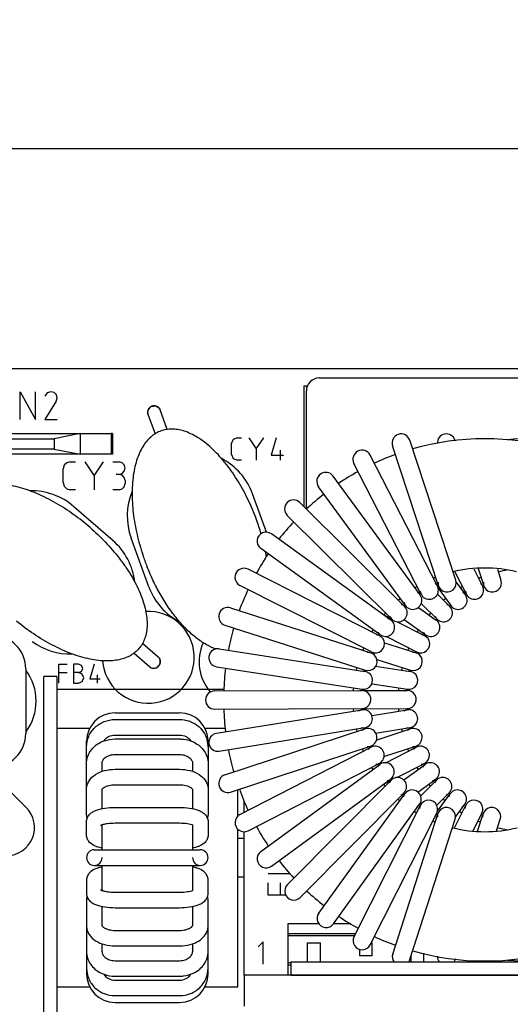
# Model space of a CAD drawing. Header units: millimetres. Extents: x 0 to 417, y 0 to 294.
# Tile 8 of 19: x 108 to 127, y 221 to 259. Entities that reach past the tile are written whole.
import ezdxf

# ---------------------------------------------------------------- set-up
doc = ezdxf.new("R2010")
doc.units = ezdxf.units.MM
for name, color, linetype in [('CN3_DXF_CONTINUOUS_LINE', 7, 'Continuous'), ('CX1_DXF_CONTINUOUS_LINE', 7, 'Continuous'), ('CY_DXF_CONTINUOUS_LINE', 7, 'Continuous'), ('FL1_FL2_DXF_CONTINUOUS_LINE', 7, 'Continuous'), ('FL3_DXF_CONTINUOUS_LINE', 7, 'Continuous'), ('INSULATOR__DXF_CONTINUOUS_LINE', 7, 'Continuous'), ('MDS-300APB18_AA_DXF_TEXT', 7, 'Continuous'), ('MDS-300APB18_AA_PCDXF_DIMENSION', 7, 'Continuous'), ('MDS-300APB18DXF_CONTINUOUS_LINE', 7, 'Continuous'), ('PWB_TDC-361_DXF_CONTINUOUS_LINE', 7, 'Continuous'), ('TAP_TONGUE_DXF_CONTINUOUS_LINE', 7, 'Continuous'), ('TUBE_DXF_CONTINUOUS_LINE', 7, 'Continuous')]:
    doc.layers.add(name, color=color, linetype=linetype)
doc.styles.get("Standard").update_dxf_attribs({"font": 'ARIALN.TTF'})
doc.dimstyles.new('DIMSTYLE_1', dxfattribs={"dimtxt": 3, "dimasz": 3, "dimexe": 1, "dimexo": 1.5, "dimgap": 0.75, "dimtad": 1, "dimdec": 1, "dimzin": 0, "dimdsep": 46, "dimtxsty": 'STANDARD', "dimblk": '_FILLED', "dimblk1": '_FILLED', "dimblk2": '_FILLED', "dimcen": 0.09, "dimadec": 0, "dimazin": 0, "dimtol": 1, "dimtp": 0.5, "dimtm": 0.5, "dimtfac": 1, "dimtdec": 1, "dimtofl": 0, "dimtmove": 0, "dimatfit": 3, "dimldrblk": '_FILLED', "dimfxl": 1, "dimtolj": 1, "dimtzin": 0, "dimarcsym": 0})
doc.dimstyles.new('DIMSTYLE_2', dxfattribs={"dimtxt": 3, "dimasz": 3, "dimexe": 1, "dimexo": 1.5, "dimgap": 0.75, "dimtad": 1, "dimdec": 1, "dimzin": 0, "dimdsep": 46, "dimtxsty": 'STANDARD', "dimblk": '_FILLED', "dimblk1": '_FILLED', "dimblk2": '_FILLED', "dimcen": 0.09, "dimadec": 0, "dimazin": 0, "dimtp": 1e-06, "dimtm": 1e-06, "dimtfac": 1, "dimtdec": 1, "dimtofl": 0, "dimtmove": 0, "dimatfit": 3, "dimldrblk": '_FILLED', "dimfxl": 1, "dimtolj": 1, "dimtzin": 0, "dimarcsym": 0})
doc.dimstyles.get("Standard").update_dxf_attribs({"dimtxt": 0.18, "dimasz": 0.18, "dimexe": 0.18, "dimexo": 0.0625, "dimgap": 0.09, "dimtad": 0, "dimtih": 1, "dimtoh": 1, "dimdec": 4, "dimzin": 0, "dimdsep": 46, "dimtxsty": 'STANDARD', "dimcen": 0.09, "dimadec": 0, "dimazin": 0, "dimtfac": 1, "dimtdec": 4, "dimtofl": 0, "dimtmove": 0, "dimatfit": 3, "dimfxl": 1, "dimtolj": 1, "dimtzin": 0, "dimarcsym": 0})

# ---------------------------------------------------------------- blocks, each defined once
blk = doc.blocks.new('_FILLED')
at = {"color": 0, "linetype": 'ByBlock'}
blk.add_solid([(0, 0), (-1, 0.167), (-1, -0.167)], dxfattribs=at)
blk = doc.blocks.new('*D6')
at = {"layer": 'Defpoints', "color": 0, "linetype": 'Continuous'}
for p in [(221.039, 254.138), (100.239, 242.363), (221.039, 242.363)]:
    blk.add_point(p, dxfattribs=at)
at = {"layer": 'MDS-300APB18_AA_PCDXF_DIMENSION', "color": 0, "linetype": 'Continuous', "lineweight": -2}
for p, q in [((100.239, 243.863), (100.239, 255.138)), ((221.039, 243.863), (221.039, 255.138)), ((103.239, 254.138), (218.039, 254.138))]:
    blk.add_line(p, q, dxfattribs=at)
at = {"layer": 'MDS-300APB18_AA_PCDXF_DIMENSION', "color": 0, "linetype": 'Continuous', "lineweight": -2, "xscale": 3, "yscale": 3, "zscale": 3, "rotation": 180}
blk.add_blockref('_FILLED', (100.239, 254.138), dxfattribs=at)
at = {"layer": 'MDS-300APB18_AA_PCDXF_DIMENSION', "color": 0, "linetype": 'Continuous', "lineweight": -2, "xscale": 3, "yscale": 3, "zscale": 3}
blk.add_blockref('_FILLED', (221.039, 254.138), dxfattribs=at)
at = {"layer": 'MDS-300APB18_AA_PCDXF_DIMENSION', "color": 0, "linetype": 'Continuous', "insert": (160.639, 257.888), "char_height": 3, "attachment_point": 2}
blk.add_mtext('\\A1;*120.8', dxfattribs=at)
blk = doc.blocks.new('*D8')
at = {"layer": 'Defpoints', "color": 0, "linetype": 'Continuous'}
for p in [(224.289, 265.121), (96.989, 244.613), (224.289, 244.613)]:
    blk.add_point(p, dxfattribs=at)
at = {"layer": 'MDS-300APB18_AA_PCDXF_DIMENSION', "color": 0, "linetype": 'Continuous', "lineweight": -2}
for p, q in [((96.989, 246.113), (96.989, 266.121)), ((224.289, 246.113), (224.289, 266.121)), ((99.989, 265.121), (221.289, 265.121))]:
    blk.add_line(p, q, dxfattribs=at)
at = {"layer": 'MDS-300APB18_AA_PCDXF_DIMENSION', "color": 0, "linetype": 'Continuous', "lineweight": -2, "xscale": 3, "yscale": 3, "zscale": 3, "rotation": 180}
blk.add_blockref('_FILLED', (96.989, 265.121), dxfattribs=at)
at = {"layer": 'MDS-300APB18_AA_PCDXF_DIMENSION', "color": 0, "linetype": 'Continuous', "lineweight": -2, "xscale": 3, "yscale": 3, "zscale": 3}
blk.add_blockref('_FILLED', (224.289, 265.121), dxfattribs=at)
at = {"layer": 'MDS-300APB18_AA_PCDXF_DIMENSION', "color": 0, "linetype": 'Continuous', "insert": (160.639, 268.871), "char_height": 3, "attachment_point": 2}
blk.add_mtext('\\A1;*127.3±0.5', dxfattribs=at)

msp = doc.modelspace()

# ---------------------------------------------------------------- linework, layer by layer
at = {"layer": 'CN3_DXF_CONTINUOUS_LINE', "color": 7, "linetype": 'Continuous'}
for p, q in [((118.239, 222.163), (118.239, 224.163)), ((118.239, 224.163), (119.41, 224.163)), ((119.992, 224.163), (120.659, 224.163)), ((120.839, 223.763), (118.239, 223.763)), ((120.799, 223.682), (118.239, 223.682)), ((118.989, 222.663), (118.989, 223.413)), ((118.989, 223.413), (119.489, 223.413)), ((119.489, 222.663), (119.489, 223.413)), ((121.447, 223.413), (121.489, 223.413)), ((121.489, 222.913), (121.489, 223.413)), ((120.989, 223.172), (120.989, 222.913)), ((121.489, 222.913), (120.989, 222.913)), ((122.989, 222.663), (122.989, 222.895)), ((123.489, 222.663), (123.489, 223.014)), ((118.339, 222.643), (118.239, 222.643)), ((118.239, 222.563), (118.339, 222.563))]:
    msp.add_line(p, q, dxfattribs=at)
at = {"layer": 'CX1_DXF_CONTINUOUS_LINE', "color": 7, "linetype": 'Continuous'}
for p, q in [((119.439, 245.263), (136.439, 245.263)), ((118.939, 240.203), (118.939, 244.763))]:
    msp.add_line(p, q, dxfattribs=at)
msp.add_arc((119.439, 244.763), 0.5, 90, 180, dxfattribs=at)
at = {"layer": 'CY_DXF_CONTINUOUS_LINE', "color": 7, "linetype": 'Continuous'}
for p, q in [((112.812, 243.862), (112.813, 243.859)), ((112.813, 243.859), (113.089, 243.102)), ((112.813, 243.859), (112.813, 243.859)), ((113.282, 244.033), (113.278, 244.042)), ((113.282, 244.033), (113.283, 244.03)), ((113.559, 243.273), (113.283, 244.03)), ((113.283, 244.03), (113.283, 244.03)), ((117.014, 239.772), (117.014, 239.773)), ((117.014, 239.773), (117.014, 239.773)), ((110.574, 239.479), (110.574, 239.479)), ((110.574, 239.479), (110.574, 239.479)), ((113.211, 234.47), (112.603, 234.999)), ((112.275, 234.621), (112.883, 234.093)), ((113.211, 234.47), (113.214, 234.468)), ((112.883, 234.093), (112.886, 234.09)), ((112.883, 234.093), (112.883, 234.093)), ((112.886, 234.09), (112.891, 234.087)), ((113.201, 234.097), (113.23, 234.126)), ((113.23, 234.126), (113.237, 234.134))]:
    msp.add_line(p, q, dxfattribs=at)
for points in [[(112.966, 244.17), (112.93, 244.153), (112.897, 244.132), (112.869, 244.106), (112.844, 244.077), (112.824, 244.044), (112.81, 244.008), (112.802, 243.971), (112.799, 243.935), (112.802, 243.9), (112.81, 243.869), (112.812, 243.862)], [(113.278, 244.042), (113.264, 244.07), (113.244, 244.097), (113.22, 244.122), (113.193, 244.144), (113.162, 244.161), (113.13, 244.174), (113.097, 244.182), (113.066, 244.185), (113.036, 244.185), (113.008, 244.181), (112.98, 244.174), (112.966, 244.17)], [(113.237, 234.134), (113.253, 234.157), (113.267, 234.183), (113.278, 234.211), (113.286, 234.241), (113.291, 234.275), (113.291, 234.309), (113.285, 234.344), (113.275, 234.378), (113.26, 234.41), (113.242, 234.438), (113.221, 234.461), (113.214, 234.468)], [(112.891, 234.087), (112.917, 234.068), (112.949, 234.053), (112.984, 234.042), (113.022, 234.036), (113.06, 234.037), (113.098, 234.044), (113.135, 234.056), (113.169, 234.074), (113.201, 234.097)]]:
    msp.add_lwpolyline(points, dxfattribs=at)
for centre, radius, start, end in [((113.059, 243.915), 0.266, 110.002, 114.6167), ((113.059, 243.914), 0.267, 107.605, 109.9959), ((108.856, 236.805), 8.681, 16.2958, 19.9927), ((120.979, 241.21), 8.817, 198.4688, 199.9641), ((109.617, 236.974), 7.901, 10.0083, 11.3886), ((120.975, 241.22), 8.817, 200.0358, 201.531), ((113.066, 234.303), 0.222, 43.0844, 48.0787), ((113.029, 234.26), 0.222, 229.8974, 234.9153), ((113.025, 234.3), 0.264, 318.9958, 319.6727)]:
    msp.add_arc(centre, radius, start, end, dxfattribs=at)
for points, knots in [([(112.948, 244.157), (112.92, 244.144), (112.869, 244.109), (112.816, 244.034), (112.795, 243.948), (112.803, 243.889), (112.812, 243.862)], [0, 0, 0, 0, 0.260061, 0.513768, 0.75958, 1, 1, 1, 1]), ([(112.978, 244.169), (113.008, 244.178), (113.072, 244.186), (113.164, 244.164), (113.239, 244.112), (113.271, 244.06), (113.282, 244.033)], [0, 0, 0, 0, 0.260157, 0.51408, 0.759832, 1, 1, 1, 1]), ([(117.014, 239.773), (116.923, 240.024), (116.713, 240.525), (116.393, 241.128), (116.096, 241.59), (115.858, 241.917), (115.606, 242.218), (115.346, 242.489), (115.079, 242.725), (114.811, 242.921), (114.545, 243.077), (114.286, 243.19), (114.035, 243.262), (113.797, 243.292), (113.575, 243.284), (113.368, 243.239), (113.177, 243.162), (112.998, 243.05), (112.83, 242.901), (112.676, 242.713), (112.538, 242.487), (112.375, 242.119), (112.237, 241.57), (112.182, 240.832), (112.231, 240.031), (112.376, 239.215), (112.528, 238.679), (112.616, 238.417)], [0, 0, 0, 0, 0.074704, 0.151857, 0.190381, 0.22825, 0.264966, 0.300103, 0.3333, 0.364308, 0.392972, 0.419291, 0.44339, 0.465538, 0.486113, 0.505453, 0.524206, 0.543524, 0.564258, 0.586728, 0.611259, 0.638108, 0.698927, 0.768518, 0.844348, 0.922722, 1, 1, 1, 1]), ([(110.574, 239.479), (110.372, 239.654), (109.946, 239.991), (109.374, 240.363), (108.89, 240.623), (108.523, 240.793), (108.157, 240.935), (107.798, 241.046), (107.451, 241.123), (107.121, 241.165), (106.813, 241.172), (106.531, 241.145), (106.277, 241.086), (106.054, 240.997), (105.864, 240.882), (105.705, 240.743), (105.575, 240.583), (105.473, 240.398), (105.398, 240.186), (105.354, 239.947), (105.344, 239.683), (105.379, 239.282), (105.525, 238.735), (105.834, 238.063), (106.265, 237.386), (106.788, 236.743), (107.181, 236.347), (107.385, 236.161)], [0, 0, 0, 0, 0.074704, 0.151857, 0.190381, 0.22825, 0.264966, 0.300103, 0.3333, 0.364308, 0.392972, 0.419291, 0.44339, 0.465538, 0.486113, 0.505453, 0.524206, 0.543524, 0.564258, 0.586728, 0.611259, 0.638108, 0.698927, 0.768518, 0.844348, 0.922722, 1, 1, 1, 1]), ([(110.574, 239.479), (110.776, 239.304), (111.169, 238.928), (111.616, 238.414), (111.941, 237.971), (112.161, 237.631), (112.353, 237.288), (112.512, 236.948), (112.636, 236.615), (112.724, 236.294), (112.774, 235.99), (112.787, 235.707), (112.764, 235.448), (112.707, 235.215), (112.619, 235.01), (112.504, 234.833), (112.363, 234.682), (112.194, 234.555), (111.995, 234.452), (111.764, 234.375), (111.504, 234.328), (111.102, 234.307), (110.54, 234.375), (109.831, 234.588), (109.101, 234.921), (108.391, 235.349), (107.945, 235.683), (107.732, 235.859)], [0, 0, 0, 0, 0.074704, 0.151857, 0.190381, 0.22825, 0.264966, 0.300103, 0.3333, 0.364308, 0.392972, 0.419291, 0.44339, 0.465538, 0.486113, 0.505453, 0.524206, 0.543524, 0.564258, 0.586728, 0.611259, 0.638108, 0.698927, 0.768518, 0.844348, 0.922722, 1, 1, 1, 1]), ([(115.442, 234.78), (115.315, 234.824), (115.054, 234.946), (114.676, 235.201), (114.298, 235.537), (113.932, 235.942), (113.588, 236.405), (113.276, 236.91), (113.003, 237.438), (112.845, 237.802), (112.773, 237.984)], [0, 0, 0, 0, 0.094244, 0.200714, 0.318967, 0.447283, 0.582954, 0.722586, 0.862564, 1, 1, 1, 1]), ([(113.228, 234.454), (113.247, 234.434), (113.278, 234.384), (113.294, 234.296), (113.278, 234.206), (113.246, 234.153), (113.227, 234.13)], [0, 0, 0, 0, 0.239946, 0.486205, 0.74036, 1, 1, 1, 1]), ([(112.901, 234.079), (112.925, 234.062), (112.979, 234.038), (113.069, 234.035), (113.156, 234.065), (113.204, 234.104), (113.225, 234.127)], [0, 0, 0, 0, 0.239897, 0.486176, 0.740365, 1, 1, 1, 1])]:
    msp.add_open_spline(points, degree=3, knots=knots, dxfattribs=at)
at = {"layer": 'FL1_FL2_DXF_CONTINUOUS_LINE', "color": 7, "linetype": 'Continuous'}
for p, q in [((124.052, 237.226), (122.273, 242.641)), ((124.717, 237.444), (122.938, 242.859)), ((124.688, 242.859), (124.697, 242.831)), ((124.007, 237.212), (121.402, 242.282)), ((123.384, 236.892), (120.779, 241.962)), ((123.341, 236.871), (119.975, 241.471)), ((122.776, 236.458), (119.41, 241.058)), ((122.737, 236.43), (118.693, 240.447)), ((122.244, 235.934), (118.199, 239.95)), ((122.209, 235.9), (117.586, 239.235)), ((121.8, 235.333), (117.177, 238.668)), ((121.771, 235.295), (116.683, 237.865)), ((124.685, 237.765), (125.134, 236.892)), ((125.414, 237.879), (125.757, 237.212)), ((125.583, 237.893), (125.802, 237.226)), ((126.326, 237.874), (126.467, 237.444)), ((124.73, 237.364), (125.091, 236.871)), ((121.455, 234.67), (116.368, 237.24)), ((124.014, 236.9), (124.487, 236.43)), ((124.034, 237.13), (124.526, 236.458)), ((123.383, 236.54), (123.994, 235.934)), ((116.006, 236.371), (121.433, 234.628)), ((123.283, 236.388), (123.959, 235.9)), ((122.232, 235.946), (121.95, 236.088)), ((122.449, 235.836), (123.521, 235.295)), ((122.726, 235.927), (123.55, 235.333)), ((115.792, 235.704), (121.219, 233.961)), ((121.581, 235.491), (121.532, 235.515)), ((121.959, 235.021), (123.183, 234.628)), ((122.012, 235.273), (123.205, 234.67)), ((115.57, 234.789), (121.203, 233.916)), ((121.662, 234.381), (122.969, 233.961)), ((115.463, 234.097), (121.096, 233.224)), ((121.619, 234.123), (122.953, 233.916)), ((115.387, 233.158), (121.087, 233.177)), ((121.125, 233.172), (122.837, 233.177)), ((121.483, 233.436), (122.846, 233.224)), ((115.39, 232.458), (121.09, 232.477)), ((115.462, 231.519), (121.089, 232.43)), ((120.766, 232.47), (122.84, 232.477)), ((121.479, 232.21), (122.839, 232.43)), ((115.574, 230.828), (121.201, 231.739)), ((115.792, 229.912), (121.207, 231.691)), ((121.618, 231.523), (122.951, 231.739)), ((121.645, 231.26), (122.957, 231.691)), ((116.011, 229.247), (121.426, 231.026)), ((116.37, 228.376), (121.44, 230.981)), ((121.94, 230.62), (123.176, 231.026)), ((122.016, 230.378), (123.19, 230.981)), ((116.69, 227.753), (121.76, 230.358)), ((117.18, 226.949), (121.78, 230.315)), ((122.443, 229.81), (123.51, 230.358)), ((122.712, 229.716), (123.53, 230.315)), ((117.594, 226.384), (122.194, 229.75)), ((118.204, 225.667), (122.221, 229.711)), ((122.191, 229.68), (121.938, 229.551)), ((123.255, 229.246), (123.944, 229.75)), ((123.358, 229.094), (123.971, 229.711)), ((118.701, 225.174), (122.718, 229.218)), ((119.416, 224.561), (122.751, 229.183)), ((123.99, 228.737), (124.468, 229.218)), ((124.013, 228.507), (124.501, 229.183)), ((119.984, 224.151), (123.319, 228.774)), ((120.786, 223.657), (123.357, 228.745)), ((124.663, 227.866), (125.107, 228.745)), ((124.698, 228.26), (125.069, 228.774)), ((121.411, 223.342), (123.981, 228.429)), ((122.28, 222.98), (124.024, 228.407)), ((122.947, 222.766), (124.69, 228.193)), ((125.387, 227.748), (125.731, 228.429)), ((125.558, 227.735), (125.774, 228.407)), ((126.298, 227.749), (126.44, 228.193)), ((124.697, 222.766), (124.706, 222.794)), ((118.339, 222.663), (118.339, 222.163)), ((133.339, 222.663), (118.339, 222.663)), ((122.947, 222.766), (122.894, 222.663)), ((124.697, 222.766), (124.644, 222.663)), ((118.339, 222.163), (133.339, 222.163))]:
    msp.add_line(p, q, dxfattribs=at)
for centre, radius, start, end in [((122.605, 242.75), 0.35, 18.1932, 198.1932), ((124.355, 242.75), 0.35, 18.1932, 184.2117), ((125.839, 232.813), 10.1, 73.9688, 106.0313), ((127.589, 232.813), 10.1, 83.4596, 94.9816), ((121.09, 242.122), 0.35, 27.1932, 207.1932), ((125.839, 232.813), 10.1, 110.0102, 115.0333), ((119.693, 241.264), 0.35, 36.1932, 216.1932), ((125.839, 232.813), 10.1, 119.0089, 124.0327), ((125.839, 232.813), 10.1, 128.0072, 133.0313), ((118.446, 240.199), 0.35, 45.1932, 225.1932), ((125.839, 232.813), 10.1, 137.0058, 142.03), ((117.382, 238.951), 0.35, 54.1932, 234.1932), ((125.839, 232.813), 10.1, 146.005, 151.0286), ((116.526, 237.553), 0.35, 63.1932, 243.1932), ((125.839, 232.813), 5.1, 76.1015, 103.8985), ((127.589, 232.813), 5.1, 99.894, 103.8985), ((123.695, 237.052), 0.35, 184.6932, 49.6932), ((125.839, 232.813), 5.1, 111.7952, 112.8985), ((124.385, 237.335), 0.35, 175.6932, 18.1932), ((125.445, 237.052), 0.35, 184.6932, 49.6932), ((127.589, 232.813), 5.1, 111.7952, 112.8985), ((126.135, 237.335), 0.35, 175.6932, 18.1932), ((125.839, 232.813), 10.1, 155.0046, 160.0269), ((123.058, 236.664), 0.35, 193.6932, 58.6932), ((125.839, 232.813), 5.1, 120.7952, 121.8985), ((124.808, 236.664), 0.35, 193.6932, 58.6932), ((127.589, 232.813), 5.1, 120.7952, 121.8985), ((122.49, 236.182), 0.35, 202.6932, 67.6932), ((125.839, 232.813), 5.1, 129.7952, 130.8985), ((124.24, 236.182), 0.35, 202.6932, 67.6932), ((127.589, 232.813), 5.1, 129.7952, 130.8985), ((115.899, 236.038), 0.35, 72.1932, 252.1932), ((125.839, 232.813), 5.1, 138.7952, 139.8985), ((127.589, 232.813), 5.1, 138.7952, 139.8985), ((122.004, 235.617), 0.35, 211.6932, 76.6932), ((123.754, 235.617), 0.35, 211.6932, 76.6932), ((125.839, 232.813), 10.1, 164.0068, 169.0255), ((125.839, 232.813), 5.1, 147.7952, 148.8985), ((127.589, 232.813), 5.1, 147.7952, 148.8985), ((121.613, 234.982), 0.35, 243.1932, 85.6932), ((123.363, 234.982), 0.35, 243.1932, 85.6932), ((115.517, 234.443), 0.35, 81.1932, 261.1932), ((125.839, 232.813), 5.1, 156.7952, 157.8985), ((121.326, 234.295), 0.35, 252.1932, 94.6932), ((127.589, 232.813), 5.1, 156.7952, 157.8985), ((123.076, 234.295), 0.35, 252.1932, 94.6932), ((125.839, 232.813), 10.1, 173.0093, 178.0259), ((125.839, 232.813), 5.1, 165.7952, 166.8985), ((121.149, 233.57), 0.35, 261.1932, 103.6932), ((127.589, 232.813), 5.1, 165.7952, 166.8985), ((122.899, 233.57), 0.35, 261.1932, 103.6932), ((115.389, 232.808), 0.35, 90.1932, 270.1932), ((125.839, 232.813), 5.1, 174.7952, 175.8985), ((121.089, 232.827), 0.35, 270.1932, 112.6932), ((127.589, 232.813), 5.1, 174.7952, 175.8985), ((122.839, 232.827), 0.35, 270.1932, 112.6932), ((125.839, 232.813), 10.1, 182.011, 187.028), ((125.839, 232.813), 5.1, 183.7962, 184.8995), ((121.145, 232.084), 0.35, 256.6932, 121.6932), ((127.589, 232.813), 5.1, 183.7962, 184.8995), ((122.895, 232.084), 0.35, 256.6932, 121.6932), ((125.839, 232.813), 5.1, 192.7962, 193.8995), ((121.317, 231.359), 0.35, 265.6932, 130.6932), ((127.589, 232.813), 5.1, 192.7962, 193.8995), ((123.067, 231.359), 0.35, 265.6932, 130.6932), ((115.518, 231.173), 0.35, 99.1932, 279.1932), ((125.839, 232.813), 10.1, 191.0111, 196.0313), ((125.839, 232.813), 5.1, 201.7965, 202.8998), ((121.6, 230.669), 0.35, 274.6932, 139.6932), ((127.589, 232.813), 5.1, 201.7965, 202.8998), ((123.35, 230.669), 0.35, 274.6932, 139.6932), ((125.839, 232.813), 5.1, 210.7947, 211.8979), ((121.987, 230.033), 0.35, 283.6932, 148.6932), ((127.589, 232.813), 5.1, 210.7947, 211.8979), ((123.737, 230.033), 0.35, 283.6932, 148.6932), ((115.901, 229.579), 0.35, 108.1932, 288.1932), ((122.469, 229.464), 0.35, 292.6932, 157.6932), ((124.219, 229.464), 0.35, 292.6932, 157.6932), ((125.839, 232.813), 10.1, 200.0102, 205.0333), ((125.839, 232.813), 5.1, 219.7948, 220.8982), ((123.035, 228.978), 0.35, 301.6932, 166.6932), ((127.589, 232.813), 5.1, 219.7948, 220.8982), ((124.785, 228.978), 0.35, 301.6932, 166.6932), ((125.839, 232.813), 5.1, 228.7953, 229.8987), ((123.669, 228.587), 0.35, 333.1932, 175.6932), ((127.589, 232.813), 5.1, 228.7953, 229.8987), ((125.419, 228.587), 0.35, 333.1932, 175.6932), ((124.357, 228.3), 0.35, 342.1932, 184.6932), ((126.107, 228.3), 0.35, 342.1932, 184.6932), ((116.53, 228.064), 0.35, 117.1932, 297.1932), ((125.839, 232.813), 5.1, 237.7953, 238.8986), ((125.839, 232.813), 5.1, 246.7951, 247.8985), ((127.589, 232.813), 5.1, 237.7953, 238.8986), ((127.589, 232.813), 5.1, 246.7951, 247.8985), ((125.839, 232.813), 10.1, 209.0089, 214.0327), ((125.839, 232.813), 5.1, 255.7952, 284.2048), ((127.589, 232.813), 5.1, 255.7952, 260.1088), ((117.387, 226.667), 0.35, 126.1932, 306.1932), ((125.839, 232.813), 10.1, 218.0073, 223.0314), ((118.453, 225.42), 0.35, 135.1932, 315.1932), ((125.839, 232.813), 10.1, 227.0058, 232.0298), ((119.7, 224.356), 0.35, 144.1932, 324.1932), ((125.839, 232.813), 10.1, 236.0048, 241.0282), ((121.098, 223.5), 0.35, 153.1932, 333.1932), ((125.839, 232.813), 10.1, 245.0046, 250.0269), ((122.614, 222.873), 0.35, 162.1932, 216.8722), ((122.614, 222.873), 0.35, 342.1932, 359.483), ((125.839, 232.813), 10.1, 254.0068, 285.9932), ((124.364, 222.873), 0.35, 175.6429, 216.8722), ((124.364, 222.873), 0.35, 342.1932, 346.9112), ((127.589, 232.813), 10.1, 265.0192, 276.487)]:
    msp.add_arc(centre, radius, start, end, dxfattribs=at)
at = {"layer": 'FL3_DXF_CONTINUOUS_LINE', "color": 7, "linetype": 'Continuous'}
for p, q in [((111.539, 232.313), (114.039, 232.313)), ((111.539, 232.053), (114.039, 232.053)), ((109.289, 231.713), (110.565, 231.713)), ((115.012, 231.713), (115.817, 231.713)), ((110.439, 228.359), (110.439, 231.213)), ((111.539, 231.453), (114.039, 231.453)), ((111.539, 231.301), (114.039, 231.301)), ((115.139, 231.213), (115.139, 228.359)), ((111.539, 230.701), (114.039, 230.701)), ((111.039, 230.043), (111.039, 230.353)), ((111.539, 230.128), (114.039, 230.128)), ((114.539, 230.353), (114.539, 230.042)), ((111.039, 228.602), (111.039, 229.358)), ((111.539, 229.528), (114.039, 229.528)), ((114.539, 229.358), (114.539, 228.602)), ((116.289, 228.316), (116.289, 229.338)), ((111.539, 228.651), (114.039, 228.651)), ((110.439, 227.578), (110.439, 228.103)), ((111.039, 227.013), (111.039, 227.958)), ((111.539, 228.051), (114.039, 228.051)), ((114.539, 227.975), (114.539, 227.013)), ((115.139, 228.103), (115.139, 227.578)), ((116.289, 221.713), (116.289, 227.812)), ((110.739, 227.013), (114.839, 227.013)), ((110.739, 226.413), (114.839, 226.413)), ((111.039, 225.442), (111.039, 226.413)), ((114.539, 226.413), (114.539, 225.45)), ((110.439, 225.847), (110.439, 225.322)), ((115.139, 225.322), (115.139, 225.847)), ((111.539, 225.375), (114.039, 225.375)), ((110.439, 225.067), (110.439, 222.213)), ((111.039, 224.068), (111.039, 224.824)), ((111.539, 224.775), (114.039, 224.775)), ((114.539, 224.824), (114.539, 224.068)), ((115.139, 222.213), (115.139, 225.067)), ((111.539, 223.897), (114.039, 223.897)), ((111.039, 223.072), (111.039, 223.383)), ((111.539, 223.297), (114.039, 223.297)), ((114.539, 223.383), (114.539, 223.072)), ((111.539, 222.725), (114.039, 222.725)), ((111.539, 222.125), (114.039, 222.125)), ((109.289, 221.713), (110.565, 221.713)), ((111.539, 221.972), (114.039, 221.972)), ((115.012, 221.713), (116.289, 221.713)), ((111.539, 221.372), (114.039, 221.372)), ((111.539, 221.113), (114.039, 221.113))]:
    msp.add_line(p, q, dxfattribs=at)
for centre, radius, start, end in [((111.539, 231.213), 1.1, 90, 180), ((114.039, 231.213), 1.1, 0, 90), ((114.095, 230.987), 1.044, 6.8814, 15.4748), ((114.137, 230.992), 1.002, 0.0295, 6.8757), ((111.017, 228.359), 0.578, 180.0656, 193.4818), ((114.56, 228.359), 0.578, 346.5385, 359.935), ((110.739, 226.713), 0.3, 90, 0), ((114.839, 226.713), 0.3, 180, 90), ((111.017, 225.066), 0.578, 166.5182, 179.9344), ((114.56, 225.066), 0.578, 0.065, 13.4615), ((111.539, 222.213), 1.1, 180, 270), ((114.039, 222.213), 1.1, 270, 0)]:
    msp.add_arc(centre, radius, start, end, dxfattribs=at)
for points, knots in [([(110.439, 230.992), (110.439, 231.131), (110.498, 231.413), (110.744, 231.766), (111.11, 231.999), (111.397, 232.053), (111.539, 232.053)], [0, 0, 0, 0, 0.246825, 0.49572, 0.747259, 1, 1, 1, 1]), ([(114.039, 232.053), (114.157, 232.053), (114.396, 232.015), (114.718, 231.852), (114.969, 231.595), (115.07, 231.378), (115.101, 231.265)], [0, 0, 0, 0, 0.251787, 0.503395, 0.752333, 1, 1, 1, 1]), ([(110.439, 230.353), (110.439, 230.52), (110.55, 230.867), (110.827, 231.094), (110.983, 231.172)], [0, 0, 0, 0, 0.489885, 1, 1, 1, 1]), ([(110.983, 231.172), (111.025, 231.193), (111.201, 231.267), (111.395, 231.301), (111.539, 231.301)], [0, 0, 0, 0, 0.248638, 1, 1, 1, 1]), ([(111.109, 231.227), (111.12, 231.245), (111.169, 231.311), (111.237, 231.365), (111.293, 231.394)], [0, 0, 0, 0, 0.245117, 1, 1, 1, 1]), ([(114.039, 231.301), (114.087, 231.301), (114.279, 231.289), (114.468, 231.235), (114.596, 231.171)], [0, 0, 0, 0, 0.251442, 1, 1, 1, 1]), ([(114.285, 231.394), (114.305, 231.383), (114.38, 231.338), (114.443, 231.271), (114.476, 231.215)], [0, 0, 0, 0, 0.257688, 1, 1, 1, 1]), ([(114.596, 231.171), (114.751, 231.093), (115.027, 230.866), (115.139, 230.52), (115.139, 230.353)], [0, 0, 0, 0, 0.510052, 1, 1, 1, 1]), ([(111.039, 230.353), (111.039, 230.392), (111.063, 230.481), (111.168, 230.595), (111.334, 230.68), (111.468, 230.701), (111.539, 230.701)], [0, 0, 0, 0, 0.172827, 0.398238, 0.682185, 1, 1, 1, 1]), ([(114.039, 230.701), (114.109, 230.701), (114.243, 230.68), (114.409, 230.595), (114.514, 230.481), (114.539, 230.392), (114.539, 230.353)], [0, 0, 0, 0, 0.317807, 0.601754, 0.827174, 1, 1, 1, 1]), ([(110.439, 229.358), (110.439, 229.415), (110.457, 229.531), (110.556, 229.742), (110.784, 229.954), (111.141, 230.096), (111.404, 230.128), (111.539, 230.128)], [0, 0, 0, 0, 0.116739, 0.232369, 0.468651, 0.726424, 1, 1, 1, 1]), ([(114.039, 230.128), (114.174, 230.128), (114.437, 230.096), (114.793, 229.954), (115.021, 229.742), (115.121, 229.531), (115.139, 229.415), (115.139, 229.358)], [0, 0, 0, 0, 0.273595, 0.531391, 0.767648, 0.883271, 1, 1, 1, 1]), ([(111.039, 229.358), (111.039, 229.357), (111.037, 229.352), (111.04, 229.361), (111.044, 229.366), (111.055, 229.379), (111.072, 229.393), (111.095, 229.411), (111.126, 229.431), (111.162, 229.451), (111.222, 229.478), (111.308, 229.504), (111.42, 229.523), (111.499, 229.528), (111.539, 229.528)], [0, 0, 0, 0, 0.006709, 0.013715, 0.029558, 0.056524, 0.097066, 0.151382, 0.217696, 0.294292, 0.379641, 0.571376, 0.782343, 1, 1, 1, 1]), ([(114.039, 229.528), (114.079, 229.528), (114.157, 229.523), (114.27, 229.504), (114.356, 229.478), (114.415, 229.451), (114.452, 229.431), (114.482, 229.411), (114.506, 229.393), (114.522, 229.379), (114.533, 229.366), (114.538, 229.361), (114.541, 229.352), (114.539, 229.356), (114.539, 229.358)], [0, 0, 0, 0, 0.217577, 0.428484, 0.620122, 0.705399, 0.781932, 0.848216, 0.902556, 0.943186, 0.970216, 0.986081, 0.993062, 1, 1, 1, 1]), ([(110.439, 228.103), (110.439, 228.159), (110.465, 228.268), (110.558, 228.397), (110.683, 228.486), (110.879, 228.572), (111.167, 228.635), (111.409, 228.651), (111.539, 228.651)], [0, 0, 0, 0, 0.124148, 0.238842, 0.348224, 0.461049, 0.7126, 1, 1, 1, 1]), ([(114.039, 228.651), (114.168, 228.651), (114.41, 228.635), (114.699, 228.572), (114.894, 228.486), (115.019, 228.397), (115.113, 228.268), (115.139, 228.159), (115.139, 228.103)], [0, 0, 0, 0, 0.287414, 0.538963, 0.651779, 0.76117, 0.87587, 1, 1, 1, 1]), ([(110.981, 227.958), (110.977, 227.956), (110.998, 227.968), (111.008, 227.971), (111.032, 227.982), (111.059, 227.991), (111.103, 228.004), (111.139, 228.012), (111.163, 228.017)], [0, 0, 0, 0, 0.064331, 0.156636, 0.281936, 0.433982, 0.606708, 1, 1, 1, 1]), ([(111.163, 228.017), (111.191, 228.023), (111.315, 228.043), (111.441, 228.051), (111.539, 228.051)], [0, 0, 0, 0, 0.226962, 1, 1, 1, 1]), ([(114.039, 228.051), (114.141, 228.051), (114.318, 228.039), (114.493, 228.003), (114.562, 227.974)], [0, 0, 0, 0, 0.577009, 1, 1, 1, 1]), ([(110.788, 227.151), (110.702, 227.186), (110.573, 227.259), (110.462, 227.423), (110.439, 227.525), (110.439, 227.578)], [0, 0, 0, 0, 0.477987, 0.729246, 1, 1, 1, 1]), ([(115.139, 227.578), (115.139, 227.525), (115.116, 227.423), (115.005, 227.259), (114.876, 227.186), (114.789, 227.151)], [0, 0, 0, 0, 0.270796, 0.522049, 1, 1, 1, 1]), ([(110.904, 227.11), (110.894, 227.113), (110.855, 227.125), (110.816, 227.139), (110.788, 227.151)], [0, 0, 0, 0, 0.255277, 1, 1, 1, 1]), ([(111.037, 227.078), (111.025, 227.08), (110.981, 227.09), (110.937, 227.101), (110.904, 227.11)], [0, 0, 0, 0, 0.256817, 1, 1, 1, 1]), ([(114.672, 227.11), (114.661, 227.107), (114.618, 227.095), (114.574, 227.085), (114.541, 227.078)], [0, 0, 0, 0, 0.243592, 1, 1, 1, 1]), ([(114.789, 227.151), (114.78, 227.147), (114.741, 227.132), (114.702, 227.119), (114.672, 227.11)], [0, 0, 0, 0, 0.245038, 1, 1, 1, 1]), ([(110.788, 226.275), (110.702, 226.24), (110.573, 226.167), (110.462, 226.003), (110.439, 225.9), (110.439, 225.847)], [0, 0, 0, 0, 0.477987, 0.729246, 1, 1, 1, 1]), ([(110.904, 226.315), (110.894, 226.312), (110.855, 226.3), (110.816, 226.286), (110.788, 226.275)], [0, 0, 0, 0, 0.255277, 1, 1, 1, 1]), ([(111.037, 226.348), (111.025, 226.345), (110.981, 226.336), (110.937, 226.325), (110.904, 226.315)], [0, 0, 0, 0, 0.256817, 1, 1, 1, 1]), ([(114.672, 226.315), (114.661, 226.319), (114.618, 226.331), (114.574, 226.341), (114.541, 226.348)], [0, 0, 0, 0, 0.243592, 1, 1, 1, 1]), ([(114.789, 226.275), (114.78, 226.278), (114.741, 226.294), (114.702, 226.307), (114.672, 226.315)], [0, 0, 0, 0, 0.245038, 1, 1, 1, 1]), ([(115.139, 225.847), (115.139, 225.9), (115.116, 226.003), (115.005, 226.167), (114.876, 226.239), (114.789, 226.275)], [0, 0, 0, 0, 0.270796, 0.522049, 1, 1, 1, 1]), ([(110.981, 225.467), (110.977, 225.469), (110.998, 225.457), (111.008, 225.454), (111.032, 225.444), (111.059, 225.435), (111.103, 225.421), (111.139, 225.413), (111.163, 225.408)], [0, 0, 0, 0, 0.064331, 0.156636, 0.281936, 0.433982, 0.606708, 1, 1, 1, 1]), ([(110.439, 225.322), (110.439, 225.266), (110.465, 225.158), (110.558, 225.029), (110.683, 224.939), (110.879, 224.854), (111.167, 224.791), (111.409, 224.775), (111.539, 224.775)], [0, 0, 0, 0, 0.124148, 0.238842, 0.348224, 0.461049, 0.7126, 1, 1, 1, 1]), ([(111.163, 225.408), (111.191, 225.403), (111.315, 225.383), (111.441, 225.375), (111.539, 225.375)], [0, 0, 0, 0, 0.226962, 1, 1, 1, 1]), ([(114.039, 225.375), (114.141, 225.375), (114.318, 225.386), (114.493, 225.423), (114.562, 225.451)], [0, 0, 0, 0, 0.577009, 1, 1, 1, 1]), ([(114.039, 224.775), (114.168, 224.775), (114.41, 224.791), (114.699, 224.854), (114.894, 224.939), (115.019, 225.029), (115.113, 225.158), (115.139, 225.266), (115.139, 225.322)], [0, 0, 0, 0, 0.287414, 0.538963, 0.651779, 0.76117, 0.87587, 1, 1, 1, 1]), ([(110.439, 224.068), (110.439, 224.01), (110.457, 223.895), (110.556, 223.683), (110.784, 223.471), (111.141, 223.33), (111.404, 223.297), (111.539, 223.297)], [0, 0, 0, 0, 0.116739, 0.232369, 0.468651, 0.726424, 1, 1, 1, 1]), ([(111.039, 224.068), (111.039, 224.069), (111.037, 224.073), (111.04, 224.064), (111.044, 224.059), (111.055, 224.047), (111.072, 224.032), (111.095, 224.014), (111.126, 223.995), (111.162, 223.975), (111.222, 223.948), (111.308, 223.921), (111.42, 223.902), (111.499, 223.897), (111.539, 223.897)], [0, 0, 0, 0, 0.006709, 0.013715, 0.029558, 0.056524, 0.097066, 0.151382, 0.217696, 0.294292, 0.379641, 0.571376, 0.782343, 1, 1, 1, 1]), ([(114.039, 223.897), (114.079, 223.897), (114.157, 223.902), (114.27, 223.921), (114.356, 223.948), (114.415, 223.975), (114.452, 223.995), (114.482, 224.014), (114.506, 224.032), (114.522, 224.047), (114.533, 224.059), (114.538, 224.065), (114.541, 224.074), (114.539, 224.069), (114.539, 224.068)], [0, 0, 0, 0, 0.217577, 0.428484, 0.620122, 0.705399, 0.781932, 0.848216, 0.902556, 0.943186, 0.970216, 0.986081, 0.993062, 1, 1, 1, 1]), ([(114.039, 223.297), (114.174, 223.297), (114.437, 223.33), (114.793, 223.471), (115.021, 223.683), (115.121, 223.895), (115.139, 224.01), (115.139, 224.068)], [0, 0, 0, 0, 0.273595, 0.531391, 0.767648, 0.883271, 1, 1, 1, 1]), ([(110.439, 223.072), (110.439, 222.905), (110.55, 222.558), (110.827, 222.332), (110.983, 222.254)], [0, 0, 0, 0, 0.489885, 1, 1, 1, 1]), ([(111.039, 223.072), (111.039, 223.034), (111.063, 222.945), (111.168, 222.83), (111.334, 222.745), (111.468, 222.725), (111.539, 222.725)], [0, 0, 0, 0, 0.172827, 0.398238, 0.682185, 1, 1, 1, 1]), ([(114.039, 222.725), (114.109, 222.725), (114.243, 222.745), (114.409, 222.83), (114.514, 222.945), (114.539, 223.034), (114.539, 223.072)], [0, 0, 0, 0, 0.317807, 0.601754, 0.827174, 1, 1, 1, 1]), ([(114.596, 222.255), (114.751, 222.333), (115.027, 222.559), (115.139, 222.906), (115.139, 223.072)], [0, 0, 0, 0, 0.510052, 1, 1, 1, 1]), ([(110.439, 222.433), (110.439, 222.294), (110.498, 222.013), (110.744, 221.659), (111.11, 221.427), (111.397, 221.372), (111.539, 221.372)], [0, 0, 0, 0, 0.246825, 0.49572, 0.747259, 1, 1, 1, 1]), ([(114.039, 221.372), (114.181, 221.372), (114.467, 221.427), (114.833, 221.659), (115.08, 222.013), (115.139, 222.294), (115.139, 222.433)], [0, 0, 0, 0, 0.252744, 0.504281, 0.753172, 1, 1, 1, 1]), ([(110.983, 222.254), (111.025, 222.233), (111.201, 222.158), (111.395, 222.125), (111.539, 222.125)], [0, 0, 0, 0, 0.248638, 1, 1, 1, 1]), ([(111.109, 222.198), (111.12, 222.181), (111.169, 222.114), (111.237, 222.061), (111.293, 222.032)], [0, 0, 0, 0, 0.245117, 1, 1, 1, 1]), ([(114.039, 222.125), (114.087, 222.125), (114.279, 222.136), (114.468, 222.19), (114.596, 222.255)], [0, 0, 0, 0, 0.251442, 1, 1, 1, 1]), ([(114.285, 222.032), (114.305, 222.042), (114.38, 222.088), (114.443, 222.154), (114.476, 222.21)], [0, 0, 0, 0, 0.257688, 1, 1, 1, 1])]:
    msp.add_open_spline(points, degree=3, knots=knots, dxfattribs=at)
for points in [[(111.293, 231.394), (111.368, 231.432), (111.454, 231.453), (111.539, 231.453)], [(114.039, 231.453), (114.123, 231.453), (114.21, 231.432), (114.285, 231.394)], [(111.293, 222.032), (111.368, 221.993), (111.454, 221.972), (111.539, 221.972)], [(114.039, 221.972), (114.123, 221.972), (114.21, 221.993), (114.285, 222.032)]]:
    msp.add_open_spline(points, degree=3, dxfattribs=at)
at = {"layer": 'INSULATOR__DXF_CONTINUOUS_LINE', "color": 3, "linetype": 'Continuous'}
msp.add_line((108.789, 220.213), (108.789, 233.713), dxfattribs=at)
at = {"layer": 'INSULATOR__DXF_CONTINUOUS_LINE', "color": 7, "linetype": 'Continuous'}
for q in [(108.789, 233.713), (109.289, 220.213)]:
    msp.add_line((109.289, 233.713), q, dxfattribs=at)
at = {"layer": 'MDS-300APB18DXF_CONTINUOUS_LINE', "color": 7, "linetype": 'Continuous'}
for p, q in [((223.289, 245.613), (97.989, 245.613)), ((118.839, 244.963), (118.839, 240.302)), ((118.839, 244.963), (118.981, 244.963)), ((107.867, 243.658), (107.867, 244.732)), ((107.867, 244.732), (108.464, 243.658)), ((108.464, 243.658), (108.464, 244.732)), ((108.914, 244.686), (108.822, 244.558)), ((109.061, 244.732), (108.914, 244.686)), ((109.19, 244.705), (109.061, 244.732)), ((109.272, 244.613), (109.19, 244.705)), ((109.3, 244.484), (109.272, 244.613)), ((109.263, 244.365), (108.822, 243.658)), ((109.263, 244.365), (109.3, 244.484)), ((108.822, 243.658), (109.3, 243.658)), ((111.439, 243.113), (111.389, 243.113)), ((111.439, 243.113), (111.439, 242.313)), ((116.114, 242.886), (116.05, 242.739)), ((116.05, 242.308), (116.05, 242.739)), ((116.271, 242.95), (116.114, 242.886)), ((116.271, 242.95), (116.436, 242.95)), ((116.721, 242.95), (117.005, 242.519)), ((117.005, 242.519), (117.299, 242.95)), ((117.777, 242.95), (117.584, 242.28)), ((111.439, 242.313), (111.389, 242.313)), ((116.05, 242.308), (116.114, 242.151)), ((117.005, 242.519), (117.005, 242.087)), ((117.584, 242.28), (118.061, 242.28)), ((117.924, 242.473), (117.924, 242.087)), ((109.575, 241.885), (109.539, 241.747)), ((109.676, 241.986), (109.575, 241.885)), ((109.805, 242.023), (109.676, 241.986)), ((109.805, 242.023), (110.016, 242.023)), ((110.374, 242.023), (110.733, 241.481)), ((110.733, 241.481), (111.1, 242.023)), ((111.458, 242.023), (111.697, 242.023)), ((111.816, 241.986), (111.697, 242.023)), ((111.899, 241.904), (111.816, 241.986)), ((111.936, 241.784), (111.899, 241.904)), ((116.114, 242.151), (116.271, 242.087)), ((116.436, 242.087), (116.271, 242.087)), ((109.539, 241.215), (109.539, 241.747)), ((110.733, 241.481), (110.733, 240.939)), ((111.697, 241.536), (111.578, 241.536)), ((111.697, 241.536), (111.816, 241.573)), ((111.816, 241.509), (111.697, 241.536)), ((111.816, 241.573), (111.899, 241.665)), ((111.899, 241.417), (111.816, 241.509)), ((111.899, 241.665), (111.936, 241.784)), ((109.539, 241.215), (109.575, 241.077)), ((109.575, 241.077), (109.676, 240.976)), ((111.936, 241.297), (111.899, 241.417)), ((111.899, 241.059), (111.936, 241.178)), ((111.936, 241.297), (111.936, 241.178)), ((109.676, 240.976), (109.805, 240.939)), ((110.016, 240.939), (109.805, 240.939)), ((111.697, 240.939), (111.458, 240.939)), ((111.697, 240.939), (111.816, 240.976)), ((111.816, 240.976), (111.899, 241.059)), ((117.399, 239.298), (116.86, 240.781)), ((111.46, 238.974), (109.95, 240.286)), ((112.846, 237.191), (112.161, 239.071)), ((109.373, 233.463), (109.373, 234.189)), ((109.373, 234.189), (109.686, 234.189)), ((109.373, 233.868), (109.686, 233.868)), ((109.934, 234.189), (109.934, 233.463)), ((110.126, 234.189), (109.934, 234.189)), ((110.126, 233.868), (109.934, 233.868)), ((110.246, 234.143), (110.126, 234.189)), ((110.126, 233.868), (110.246, 233.913)), ((110.273, 233.812), (110.126, 233.868)), ((110.292, 234.024), (110.246, 234.143)), ((110.246, 233.913), (110.292, 234.024)), ((110.733, 234.189), (110.567, 233.629)), ((109.934, 233.463), (110.126, 233.463)), ((110.126, 233.463), (110.273, 233.528)), ((110.328, 233.665), (110.273, 233.812)), ((110.273, 233.528), (110.328, 233.665)), ((110.567, 233.629), (110.971, 233.629)), ((110.852, 233.785), (110.852, 233.463)), ((115.767, 233.213), (109.289, 233.213)), ((108.101, 228.656), (106.544, 230.213)), ((116.539, 228.463), (116.539, 228.919)), ((116.289, 227.463), (116.539, 227.463)), ((116.539, 222.163), (116.539, 227.719)), ((116.289, 225.963), (116.539, 225.963)), ((117.464, 226.098), (118.306, 226.098)), ((117.464, 225.253), (117.464, 225.74)), ((117.942, 225.253), (117.942, 225.74)), ((118.147, 225.253), (117.464, 225.253)), ((117.272, 223.453), (117.079, 223.26)), ((117.272, 222.59), (117.272, 223.453))]:
    msp.add_line(p, q, dxfattribs=at)
for centre, radius, start, end in [((114.511, 239.926), 2.5, 20, 62.5248), ((108.31, 238.399), 2.5, 48.9999, 91.5478), ((114.511, 239.926), 2.5, 157.4554, 200), ((109.82, 237.087), 2.5, 6.4697, 49), ((115.195, 238.046), 2.5, 200, 242.5467), ((112.829, 234.457), 1.775, 184.3038, 93.1769), ((109.82, 237.087), 2.5, 233.7, 271.5365), ((116.563, 234.288), 1.775, 155.5161, 221.3363), ((106.489, 232.763), 2, 323.3447, 36.8668), ((107.324, 227.878), 1.1, 271.1959, 44.9977), ((107.324, 227.878), 1.1, 44.9977, 45)]:
    msp.add_arc(centre, radius, start, end, dxfattribs=at)
at = {"layer": 'PWB_TDC-361_DXF_CONTINUOUS_LINE', "color": 7, "linetype": 'Continuous'}
for p, q in [((116.539, 222.163), (116.539, 220.963)), ((140.539, 222.163), (116.539, 222.163))]:
    msp.add_line(p, q, dxfattribs=at)
at = {"layer": 'TAP_TONGUE_DXF_CONTINUOUS_LINE', "color": 7, "linetype": 'Continuous'}
for p, q in [((104.189, 243.113), (111.389, 243.113)), ((110.189, 243.113), (109.189, 242.913)), ((110.189, 243.113), (110.189, 242.313)), ((111.389, 243.113), (111.389, 242.313)), ((106.389, 242.913), (109.189, 242.913)), ((109.189, 242.913), (109.189, 242.513)), ((111.389, 242.313), (104.189, 242.313)), ((109.189, 242.513), (106.389, 242.513)), ((109.189, 242.513), (110.189, 242.313))]:
    msp.add_line(p, q, dxfattribs=at)
at = {"layer": 'TUBE_DXF_CONTINUOUS_LINE', "color": 7, "linetype": 'Continuous'}
msp.add_line((108.089, 234.013), (108.089, 231.513), dxfattribs=at)
for centre, start, end in [((106.789, 234.013), 0, 90), ((106.789, 231.513), 270, 0)]:
    msp.add_arc(centre, 1.3, start, end, dxfattribs=at)

# ---------------------------------------------------------------- dimensions: what is measured, and where the dimension line sits
at = {"layer": 'MDS-300APB18_AA_PCDXF_DIMENSION', "color": 2, "linetype": 'Continuous'}
for base, p1, p2, dimstyle, picture, middle in [((224.289, 265.121), (96.989, 244.613), (224.289, 244.613), 'DIMSTYLE_1', '*D8', (160.639, 265.121)), ((221.039, 254.138), (100.239, 242.363), (221.039, 242.363), 'DIMSTYLE_2', '*D6', (160.639, 254.138))]:
    dim = msp.add_linear_dim(base=base, p1=p1, p2=p2, text='*<>', dimstyle=dimstyle, dxfattribs=at)
    dim.commit()
    dim.dimension.update_dxf_attribs({"geometry": picture, "text_midpoint": middle, "dimtype": 160})

# ---------------------------------------------------------------- leaders
at = {"layer": 'MDS-300APB18_AA_DXF_TEXT', "color": 2, "linetype": 'Continuous', "annotation_type": 0, "has_hookline": 1, "hookline_direction": 0, "text_width": 78.788}
msp.add_leader([(98.489, 242.363), (84.134, 242.341), (84.134, 156.119), (107.189, 156.13)], dimstyle='Standard', override={"dimtad": 1}, dxfattribs=at)

doc.saveas('drawing.dxf')
